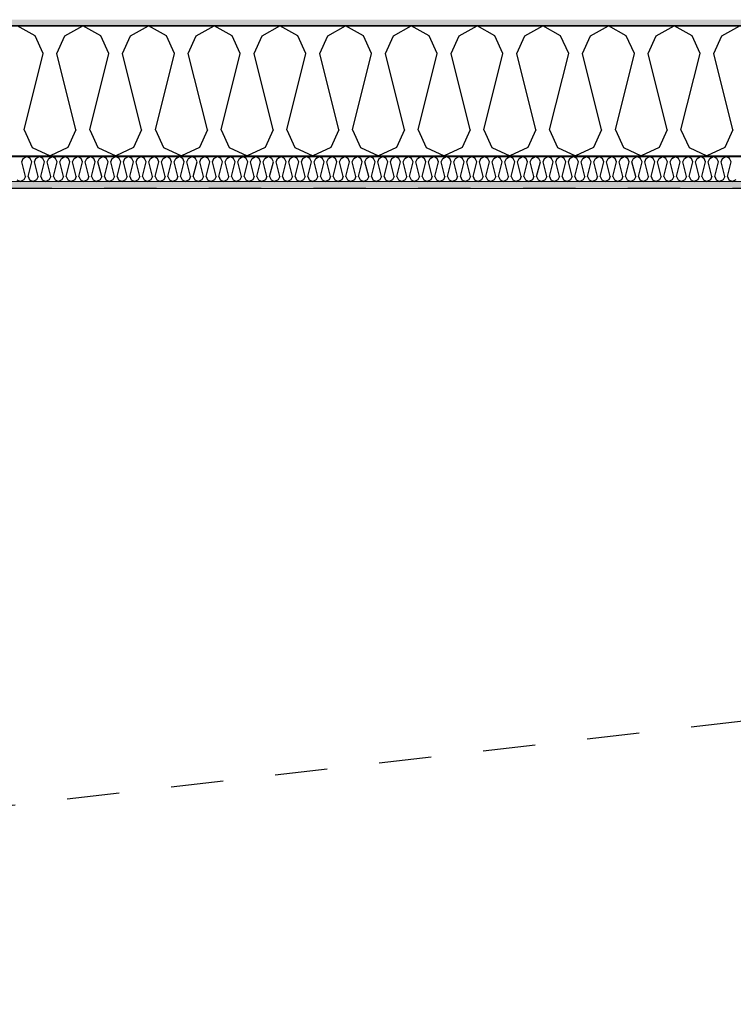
# Model space of a CAD drawing. Header units: millimetres. Extents: x -150 to 340869, y -1115 to 365939.
# Tile 161 of 193: x 314830 to 316192, y 352490 to 354370. Entities that reach past the tile are written whole.
import ezdxf
from ezdxf.enums import TextEntityAlignment as Align

# ---------------------------------------------------------------- set-up
doc = ezdxf.new("R2010")
doc.units = ezdxf.units.MM
doc.header["$LTSCALE"] = 0.5
doc.header["$MEASUREMENT"] = 0
for name, pattern in [('Akselinje', [1500, 1000, -200, 100, -200]), ('PLINE', [0]), ('Stipling', [400, 200, -200])]:
    doc.linetypes.add(name, pattern=pattern)
for name, color, linetype in [('0(Nye konstruksjoner)', 7, 'Continuous'), ('232- Ikke-bærende yttervegger (Skravur)(Nye konstruksjoner)', 7, 'Continuous'), ('232- Ikke-bærende yttervegger(Nye konstruksjoner)', 7, 'Continuous'), ('255- Gulvoverflate(Nye konstruksjoner)', 7, 'Continuous'), ('82-- Modullinjer(Nye konstruksjoner)', 7, 'Continuous'), ('842-M___1_50 Målsetting bygning(Nye konstruksjoner)', 7, 'Continuous'), ('862- M___Nettoareal(Nye konstruksjoner)', 7, 'Continuous'), ('862- M___Nettoareal(Polylinje)(Nye konstruksjoner)', 7, 'Continuous'), ('862- M___Nettoareal(Tekst)(Nye konstruksjoner)', 7, 'Continuous')]:
    doc.layers.add(name, color=color, linetype=linetype)
doc.layers.add('236- Innvendig kledning og overflate(Nye konstruksjoner)', color=7, linetype='Continuous', lineweight=0)
doc.styles.add('GENERATED_STYLE_1', font='txt')
doc.styles.add('GENERATED_STYLE_2', font='arial.ttf')
doc.styles.add('GENERATED_STYLE_4', font='arial.ttf')
doc.dimstyles.new('GENERATED_STYLE__3', dxfattribs={"dimtxt": 100, "dimasz": 95, "dimexe": 0.18, "dimexo": 0.0625, "dimgap": 0, "dimtad": 1, "dimdec": 0, "dimzin": 0, "dimdsep": 46, "dimtxsty": 'GENERATED_STYLE_2', "dimblk": 'ARROWHEAD_6', "dimblk1": 'ARROWHEAD_6', "dimblk2": 'ARROWHEAD_6', "dimcen": 0.09, "dimse1": 1, "dimse2": 1, "dimclrd": 256, "dimclre": 256, "dimclrt": 256, "dimadec": 1, "dimazin": 0, "dimtfac": 1, "dimtdec": 4, "dimtmove": 0, "dimatfit": 3, "dimfxl": 1, "dimtolj": 1, "dimtzin": 0, "dimarcsym": 0})
pattern_1 = [(0, (0, 0), (0, 43.30127), [0, -25]), (0, (12.5, 21.65), (0, 43.30127), [0, -25])]

# ---------------------------------------------------------------- blocks, each defined once
blk = doc.blocks.new('Ikke målbart areal__5', base_point=(311032.2, 353119.9))
at = {"layer": '862- M___Nettoareal(Polylinje)(Nye konstruksjoner)', "linetype": 'Stipling', "flags": 128}
blk.add_lwpolyline([(316890.9, 354047.8), (308760.9, 354047.8), (308760.9, 353103.4), (308760.9, 352171.8), (314484.9, 352171.8), (314484.9, 351613.4), (316890.9, 351613.4)], close=True, dxfattribs=at)
at = {"layer": '862- M___Nettoareal(Tekst)(Nye konstruksjoner)', "style": 'GENERATED_STYLE_1'}
for tag, p in [('DUMMY_861', (311580.1, 353308.2)), ('ROOM_NAME', (310484.3, 353265.5)), ('DUMMY_862', (310484.3, 353119.9))]:
    blk.add_attdef(tag, text='', height=100, dxfattribs=at).set_placement(p, align=Align.TOP_LEFT)
blk = doc.blocks.new('*X35')
at = {"layer": '232- Ikke-bærende yttervegger (Skravur)(Nye konstruksjoner)', "linetype": 'PLINE'}
for p, q in [((314833.5, 354098.6), (314836.5, 354105.1)), ((314836.5, 354105.1), (314843.1, 354108.8)), ((314849.8, 354105.1), (314843.1, 354108.8)), ((314852.7, 354098.6), (314849.8, 354105.1)), ((314857.8, 354098.6), (314860.8, 354105.1)), ((314860.8, 354105.1), (314867.4, 354108.8)), ((314874, 354105.1), (314867.4, 354108.8)), ((314877, 354098.6), (314874, 354105.1)), ((314882.1, 354098.6), (314885.1, 354105.1)), ((314885.1, 354105.1), (314891.7, 354108.8)), ((314898.3, 354105.1), (314891.7, 354108.8)), ((314901.3, 354098.6), (314898.3, 354105.1)), ((314906.4, 354098.6), (314909.3, 354105.1)), ((314909.3, 354105.1), (314916, 354108.8)), ((314922.6, 354105.1), (314916, 354108.8)), ((314925.6, 354098.6), (314922.6, 354105.1)), ((314930.7, 354098.6), (314933.6, 354105.1)), ((314933.6, 354105.1), (314940.2, 354108.8)), ((314946.9, 354105.1), (314940.2, 354108.8)), ((314949.8, 354098.6), (314946.9, 354105.1)), ((314954.9, 354098.6), (314957.9, 354105.1)), ((314957.9, 354105.1), (314964.5, 354108.8)), ((314971.2, 354105.1), (314964.5, 354108.8)), ((314974.1, 354098.6), (314971.2, 354105.1)), ((314979.2, 354098.6), (314982.2, 354105.1)), ((314982.2, 354105.1), (314988.8, 354108.8)), ((314995.4, 354105.1), (314988.8, 354108.8)), ((314998.4, 354098.6), (314995.4, 354105.1)), ((315003.5, 354098.6), (315006.5, 354105.1)), ((315006.5, 354105.1), (315013.1, 354108.8)), ((315019.7, 354105.1), (315013.1, 354108.8)), ((315022.7, 354098.6), (315019.7, 354105.1)), ((315027.8, 354098.6), (315030.7, 354105.1)), ((315030.7, 354105.1), (315037.4, 354108.8)), ((315044, 354105.1), (315037.4, 354108.8)), ((315047, 354098.6), (315044, 354105.1)), ((315052.1, 354098.6), (315055, 354105.1)), ((315055, 354105.1), (315061.7, 354108.8)), ((315068.3, 354105.1), (315061.7, 354108.8)), ((315071.2, 354098.6), (315068.3, 354105.1)), ((315076.3, 354098.6), (315079.3, 354105.1)), ((315079.3, 354105.1), (315085.9, 354108.8)), ((315092.6, 354105.1), (315085.9, 354108.8)), ((315095.5, 354098.6), (315092.6, 354105.1)), ((315100.6, 354098.6), (315103.6, 354105.1)), ((315103.6, 354105.1), (315110.2, 354108.8)), ((315116.8, 354105.1), (315110.2, 354108.8)), ((315119.8, 354098.6), (315116.8, 354105.1)), ((315124.9, 354098.6), (315127.9, 354105.1)), ((315127.9, 354105.1), (315134.5, 354108.8)), ((315141.1, 354105.1), (315134.5, 354108.8)), ((315144.1, 354098.6), (315141.1, 354105.1)), ((315149.2, 354098.6), (315152.1, 354105.1)), ((315152.1, 354105.1), (315158.8, 354108.8)), ((315165.4, 354105.1), (315158.8, 354108.8)), ((315168.4, 354098.6), (315165.4, 354105.1)), ((315173.5, 354098.6), (315176.4, 354105.1)), ((315176.4, 354105.1), (315183.1, 354108.8)), ((315189.7, 354105.1), (315183.1, 354108.8)), ((315192.6, 354098.6), (315189.7, 354105.1)), ((315197.7, 354098.6), (315200.7, 354105.1)), ((315200.7, 354105.1), (315207.3, 354108.8)), ((315214, 354105.1), (315207.3, 354108.8)), ((315216.9, 354098.6), (315214, 354105.1)), ((315222, 354098.6), (315225, 354105.1)), ((315225, 354105.1), (315231.6, 354108.8)), ((315238.3, 354105.1), (315231.6, 354108.8)), ((315241.2, 354098.6), (315238.3, 354105.1)), ((315246.3, 354098.6), (315249.3, 354105.1)), ((315249.3, 354105.1), (315255.9, 354108.8)), ((315262.5, 354105.1), (315255.9, 354108.8)), ((315265.5, 354098.6), (315262.5, 354105.1)), ((315270.6, 354098.6), (315273.6, 354105.1)), ((315273.6, 354105.1), (315280.2, 354108.8)), ((315286.8, 354105.1), (315280.2, 354108.8)), ((315289.8, 354098.6), (315286.8, 354105.1)), ((315294.9, 354098.6), (315297.8, 354105.1)), ((315297.8, 354105.1), (315304.5, 354108.8)), ((315311.1, 354105.1), (315304.5, 354108.8)), ((315314.1, 354098.6), (315311.1, 354105.1)), ((315319.2, 354098.6), (315322.1, 354105.1)), ((315322.1, 354105.1), (315328.7, 354108.8)), ((315335.4, 354105.1), (315328.7, 354108.8)), ((315338.3, 354098.6), (315335.4, 354105.1)), ((315343.4, 354098.6), (315346.4, 354105.1)), ((315346.4, 354105.1), (315353, 354108.8)), ((315359.7, 354105.1), (315353, 354108.8)), ((315362.6, 354098.6), (315359.7, 354105.1)), ((315367.7, 354098.6), (315370.7, 354105.1)), ((315370.7, 354105.1), (315377.3, 354108.8)), ((315383.9, 354105.1), (315377.3, 354108.8)), ((315386.9, 354098.6), (315383.9, 354105.1)), ((315392, 354098.6), (315395, 354105.1)), ((315395, 354105.1), (315401.6, 354108.8)), ((315408.2, 354105.1), (315401.6, 354108.8)), ((315411.2, 354098.6), (315408.2, 354105.1)), ((315416.3, 354098.6), (315419.2, 354105.1)), ((315419.2, 354105.1), (315425.9, 354108.8)), ((315432.5, 354105.1), (315425.9, 354108.8)), ((315435.5, 354098.6), (315432.5, 354105.1)), ((315440.6, 354098.6), (315443.5, 354105.1)), ((315443.5, 354105.1), (315450.2, 354108.8)), ((315456.8, 354105.1), (315450.2, 354108.8)), ((315459.7, 354098.6), (315456.8, 354105.1)), ((315464.8, 354098.6), (315467.8, 354105.1)), ((315467.8, 354105.1), (315474.4, 354108.8)), ((315481.1, 354105.1), (315474.4, 354108.8)), ((315484, 354098.6), (315481.1, 354105.1)), ((315489.1, 354098.6), (315492.1, 354105.1)), ((315492.1, 354105.1), (315498.7, 354108.8)), ((315505.3, 354105.1), (315498.7, 354108.8)), ((315508.3, 354098.6), (315505.3, 354105.1)), ((315513.4, 354098.6), (315516.4, 354105.1)), ((315516.4, 354105.1), (315523, 354108.8)), ((315529.6, 354105.1), (315523, 354108.8)), ((315532.6, 354098.6), (315529.6, 354105.1)), ((315537.7, 354098.6), (315540.6, 354105.1)), ((315540.6, 354105.1), (315547.3, 354108.8)), ((315553.9, 354105.1), (315547.3, 354108.8)), ((315556.9, 354098.6), (315553.9, 354105.1)), ((315562, 354098.6), (315564.9, 354105.1)), ((315564.9, 354105.1), (315571.6, 354108.8)), ((315578.2, 354105.1), (315571.6, 354108.8)), ((315581.1, 354098.6), (315578.2, 354105.1)), ((315586.2, 354098.6), (315589.2, 354105.1)), ((315589.2, 354105.1), (315595.8, 354108.8)), ((315602.5, 354105.1), (315595.8, 354108.8)), ((315605.4, 354098.6), (315602.5, 354105.1)), ((315610.5, 354098.6), (315613.5, 354105.1)), ((315613.5, 354105.1), (315620.1, 354108.8)), ((315626.8, 354105.1), (315620.1, 354108.8)), ((315629.7, 354098.6), (315626.8, 354105.1)), ((315634.8, 354098.6), (315637.8, 354105.1)), ((315637.8, 354105.1), (315644.4, 354108.8)), ((315651, 354105.1), (315644.4, 354108.8)), ((315654, 354098.6), (315651, 354105.1)), ((315659.1, 354098.6), (315662.1, 354105.1)), ((315662.1, 354105.1), (315668.7, 354108.8)), ((315675.3, 354105.1), (315668.7, 354108.8)), ((315678.3, 354098.6), (315675.3, 354105.1)), ((315683.4, 354098.6), (315686.3, 354105.1)), ((315686.3, 354105.1), (315693, 354108.8)), ((315699.6, 354105.1), (315693, 354108.8)), ((315702.6, 354098.6), (315699.6, 354105.1)), ((315707.7, 354098.6), (315710.6, 354105.1)), ((315710.6, 354105.1), (315717.2, 354108.8)), ((315723.9, 354105.1), (315717.2, 354108.8)), ((315726.8, 354098.6), (315723.9, 354105.1)), ((315731.9, 354098.6), (315734.9, 354105.1)), ((315734.9, 354105.1), (315741.5, 354108.8)), ((315748.2, 354105.1), (315741.5, 354108.8)), ((315751.1, 354098.6), (315748.2, 354105.1)), ((315756.2, 354098.6), (315759.2, 354105.1)), ((315759.2, 354105.1), (315765.8, 354108.8)), ((315772.4, 354105.1), (315765.8, 354108.8)), ((315775.4, 354098.6), (315772.4, 354105.1)), ((315780.5, 354098.6), (315783.5, 354105.1)), ((315783.5, 354105.1), (315790.1, 354108.8)), ((315796.7, 354105.1), (315790.1, 354108.8)), ((315799.7, 354098.6), (315796.7, 354105.1)), ((315804.8, 354098.6), (315807.7, 354105.1)), ((315807.7, 354105.1), (315814.4, 354108.8)), ((315821, 354105.1), (315814.4, 354108.8)), ((315824, 354098.6), (315821, 354105.1)), ((315829.1, 354098.6), (315832, 354105.1)), ((315832, 354105.1), (315838.7, 354108.8)), ((315845.3, 354105.1), (315838.7, 354108.8)), ((315848.2, 354098.6), (315845.3, 354105.1)), ((315853.3, 354098.6), (315856.3, 354105.1)), ((315856.3, 354105.1), (315862.9, 354108.8)), ((315869.6, 354105.1), (315862.9, 354108.8)), ((315872.5, 354098.6), (315869.6, 354105.1)), ((315877.6, 354098.6), (315880.6, 354105.1)), ((315880.6, 354105.1), (315887.2, 354108.8)), ((315893.8, 354105.1), (315887.2, 354108.8)), ((315896.8, 354098.6), (315893.8, 354105.1)), ((315901.9, 354098.6), (315904.9, 354105.1)), ((315904.9, 354105.1), (315911.5, 354108.8)), ((315918.1, 354105.1), (315911.5, 354108.8)), ((315921.1, 354098.6), (315918.1, 354105.1)), ((315926.2, 354098.6), (315929.1, 354105.1)), ((315929.1, 354105.1), (315935.8, 354108.8)), ((315942.4, 354105.1), (315935.8, 354108.8)), ((315945.4, 354098.6), (315942.4, 354105.1)), ((315950.5, 354098.6), (315953.4, 354105.1)), ((315953.4, 354105.1), (315960.1, 354108.8)), ((315966.7, 354105.1), (315960.1, 354108.8)), ((315969.6, 354098.6), (315966.7, 354105.1)), ((315974.7, 354098.6), (315977.7, 354105.1)), ((315977.7, 354105.1), (315984.3, 354108.8)), ((315991, 354105.1), (315984.3, 354108.8)), ((315993.9, 354098.6), (315991, 354105.1)), ((315999, 354098.6), (316002, 354105.1)), ((316002, 354105.1), (316008.6, 354108.8)), ((316015.3, 354105.1), (316008.6, 354108.8)), ((316018.2, 354098.6), (316015.3, 354105.1)), ((316023.3, 354098.6), (316026.3, 354105.1)), ((316026.3, 354105.1), (316032.9, 354108.8)), ((316039.5, 354105.1), (316032.9, 354108.8)), ((316042.5, 354098.6), (316039.5, 354105.1)), ((316047.6, 354098.6), (316050.6, 354105.1)), ((316050.6, 354105.1), (316057.2, 354108.8)), ((316063.8, 354105.1), (316057.2, 354108.8)), ((316066.8, 354098.6), (316063.8, 354105.1)), ((316071.9, 354098.6), (316074.8, 354105.1)), ((316074.8, 354105.1), (316081.5, 354108.8)), ((316088.1, 354105.1), (316081.5, 354108.8)), ((316091.1, 354098.6), (316088.1, 354105.1)), ((316096.2, 354098.6), (316099.1, 354105.1)), ((316099.1, 354105.1), (316105.7, 354108.8)), ((316112.4, 354105.1), (316105.7, 354108.8)), ((316115.3, 354098.6), (316112.4, 354105.1)), ((316120.4, 354098.6), (316123.4, 354105.1)), ((316123.4, 354105.1), (316130, 354108.8)), ((316136.7, 354105.1), (316130, 354108.8)), ((316139.6, 354098.6), (316136.7, 354105.1)), ((316144.7, 354098.6), (316147.7, 354105.1)), ((316147.7, 354105.1), (316154.3, 354108.8)), ((316160.9, 354105.1), (316154.3, 354108.8)), ((316163.9, 354098.6), (316160.9, 354105.1)), ((316169, 354098.6), (316172, 354105.1)), ((316172, 354105.1), (316178.6, 354108.8)), ((316185.2, 354105.1), (316178.6, 354108.8)), ((316188.2, 354098.6), (316185.2, 354105.1)), ((314840.6, 354070.5), (314833.5, 354098.6)), ((314845.7, 354070.5), (314852.7, 354098.6)), ((314864.8, 354070.5), (314857.8, 354098.6)), ((314870, 354070.5), (314877, 354098.6)), ((314889.1, 354070.5), (314882.1, 354098.6)), ((314894.2, 354070.5), (314901.3, 354098.6)), ((314913.4, 354070.5), (314906.4, 354098.6)), ((314918.5, 354070.5), (314925.6, 354098.6)), ((314937.7, 354070.5), (314930.7, 354098.6)), ((314942.8, 354070.5), (314949.8, 354098.6)), ((314962, 354070.5), (314954.9, 354098.6)), ((314967.1, 354070.5), (314974.1, 354098.6)), ((314986.3, 354070.5), (314979.2, 354098.6)), ((314991.4, 354070.5), (314998.4, 354098.6)), ((315010.5, 354070.5), (315003.5, 354098.6)), ((315015.6, 354070.5), (315022.7, 354098.6)), ((315034.8, 354070.5), (315027.8, 354098.6)), ((315039.9, 354070.5), (315047, 354098.6)), ((315059.1, 354070.5), (315052.1, 354098.6)), ((315064.2, 354070.5), (315071.2, 354098.6)), ((315083.4, 354070.5), (315076.3, 354098.6)), ((315088.5, 354070.5), (315095.5, 354098.6)), ((315107.7, 354070.5), (315100.6, 354098.6)), ((315112.8, 354070.5), (315119.8, 354098.6)), ((315131.9, 354070.5), (315124.9, 354098.6)), ((315137, 354070.5), (315144.1, 354098.6)), ((315156.2, 354070.5), (315149.2, 354098.6)), ((315161.3, 354070.5), (315168.4, 354098.6)), ((315180.5, 354070.5), (315173.5, 354098.6)), ((315185.6, 354070.5), (315192.6, 354098.6)), ((315204.8, 354070.5), (315197.7, 354098.6)), ((315209.9, 354070.5), (315216.9, 354098.6)), ((315229.1, 354070.5), (315222, 354098.6)), ((315234.2, 354070.5), (315241.2, 354098.6)), ((315253.4, 354070.5), (315246.3, 354098.6)), ((315258.5, 354070.5), (315265.5, 354098.6)), ((315277.6, 354070.5), (315270.6, 354098.6)), ((315282.7, 354070.5), (315289.8, 354098.6)), ((315301.9, 354070.5), (315294.9, 354098.6)), ((315307, 354070.5), (315314.1, 354098.6)), ((315326.2, 354070.5), (315319.2, 354098.6)), ((315331.3, 354070.5), (315338.3, 354098.6)), ((315350.5, 354070.5), (315343.4, 354098.6)), ((315355.6, 354070.5), (315362.6, 354098.6)), ((315374.8, 354070.5), (315367.7, 354098.6)), ((315379.9, 354070.5), (315386.9, 354098.6)), ((315399, 354070.5), (315392, 354098.6)), ((315404.1, 354070.5), (315411.2, 354098.6)), ((315423.3, 354070.5), (315416.3, 354098.6)), ((315428.4, 354070.5), (315435.5, 354098.6)), ((315447.6, 354070.5), (315440.6, 354098.6)), ((315452.7, 354070.5), (315459.7, 354098.6)), ((315471.9, 354070.5), (315464.8, 354098.6)), ((315477, 354070.5), (315484, 354098.6)), ((315496.2, 354070.5), (315489.1, 354098.6)), ((315501.3, 354070.5), (315508.3, 354098.6)), ((315520.4, 354070.5), (315513.4, 354098.6)), ((315525.5, 354070.5), (315532.6, 354098.6)), ((315544.7, 354070.5), (315537.7, 354098.6)), ((315549.8, 354070.5), (315556.9, 354098.6)), ((315569, 354070.5), (315562, 354098.6)), ((315574.1, 354070.5), (315581.1, 354098.6)), ((315593.3, 354070.5), (315586.2, 354098.6)), ((315598.4, 354070.5), (315605.4, 354098.6)), ((315617.6, 354070.5), (315610.5, 354098.6)), ((315622.7, 354070.5), (315629.7, 354098.6)), ((315641.9, 354070.5), (315634.8, 354098.6)), ((315647, 354070.5), (315654, 354098.6)), ((315666.1, 354070.5), (315659.1, 354098.6)), ((315671.2, 354070.5), (315678.3, 354098.6)), ((315690.4, 354070.5), (315683.4, 354098.6)), ((315695.5, 354070.5), (315702.6, 354098.6)), ((315714.7, 354070.5), (315707.7, 354098.6)), ((315719.8, 354070.5), (315726.8, 354098.6)), ((315739, 354070.5), (315731.9, 354098.6)), ((315744.1, 354070.5), (315751.1, 354098.6)), ((315763.3, 354070.5), (315756.2, 354098.6)), ((315768.4, 354070.5), (315775.4, 354098.6)), ((315787.5, 354070.5), (315780.5, 354098.6)), ((315792.6, 354070.5), (315799.7, 354098.6)), ((315811.8, 354070.5), (315804.8, 354098.6)), ((315816.9, 354070.5), (315824, 354098.6)), ((315836.1, 354070.5), (315829.1, 354098.6)), ((315841.2, 354070.5), (315848.2, 354098.6)), ((315860.4, 354070.5), (315853.3, 354098.6)), ((315865.5, 354070.5), (315872.5, 354098.6)), ((315884.7, 354070.5), (315877.6, 354098.6)), ((315889.8, 354070.5), (315896.8, 354098.6)), ((315908.9, 354070.5), (315901.9, 354098.6)), ((315914, 354070.5), (315921.1, 354098.6)), ((315933.2, 354070.5), (315926.2, 354098.6)), ((315938.3, 354070.5), (315945.4, 354098.6)), ((315957.5, 354070.5), (315950.5, 354098.6)), ((315962.6, 354070.5), (315969.6, 354098.6)), ((315981.8, 354070.5), (315974.7, 354098.6)), ((315986.9, 354070.5), (315993.9, 354098.6)), ((316006.1, 354070.5), (315999, 354098.6)), ((316011.2, 354070.5), (316018.2, 354098.6)), ((316030.4, 354070.5), (316023.3, 354098.6)), ((316035.5, 354070.5), (316042.5, 354098.6)), ((316054.6, 354070.5), (316047.6, 354098.6)), ((316059.7, 354070.5), (316066.8, 354098.6)), ((316078.9, 354070.5), (316071.9, 354098.6)), ((316084, 354070.5), (316091.1, 354098.6)), ((316103.2, 354070.5), (316096.2, 354098.6)), ((316108.3, 354070.5), (316115.3, 354098.6)), ((316127.5, 354070.5), (316120.4, 354098.6)), ((316132.6, 354070.5), (316139.6, 354098.6)), ((316151.8, 354070.5), (316144.7, 354098.6)), ((316156.9, 354070.5), (316163.9, 354098.6)), ((316176, 354070.5), (316169, 354098.6)), ((316181.1, 354070.5), (316188.2, 354098.6)), ((314840.6, 354070.5), (314837.6, 354064)), ((314845.7, 354070.5), (314848.6, 354064)), ((314864.8, 354070.5), (314861.9, 354064)), ((314870, 354070.5), (314872.9, 354064)), ((314889.1, 354070.5), (314886.2, 354064)), ((314894.2, 354070.5), (314897.2, 354064)), ((314913.4, 354070.5), (314910.5, 354064)), ((314918.5, 354070.5), (314921.5, 354064)), ((314937.7, 354070.5), (314934.7, 354064)), ((314942.8, 354070.5), (314945.8, 354064)), ((314962, 354070.5), (314959, 354064)), ((314967.1, 354070.5), (314970, 354064)), ((314986.3, 354070.5), (314983.3, 354064)), ((314991.4, 354070.5), (314994.3, 354064)), ((315010.5, 354070.5), (315007.6, 354064)), ((315015.6, 354070.5), (315018.6, 354064)), ((315034.8, 354070.5), (315031.9, 354064)), ((315039.9, 354070.5), (315042.9, 354064)), ((315059.1, 354070.5), (315056.1, 354064)), ((315064.2, 354070.5), (315067.2, 354064)), ((315083.4, 354070.5), (315080.4, 354064)), ((315088.5, 354070.5), (315091.4, 354064)), ((315107.7, 354070.5), (315104.7, 354064)), ((315112.8, 354070.5), (315115.7, 354064)), ((315131.9, 354070.5), (315129, 354064)), ((315137, 354070.5), (315140, 354064)), ((315156.2, 354070.5), (315153.3, 354064)), ((315161.3, 354070.5), (315164.3, 354064)), ((315180.5, 354070.5), (315177.5, 354064)), ((315185.6, 354070.5), (315188.6, 354064)), ((315204.8, 354070.5), (315201.8, 354064)), ((315209.9, 354070.5), (315212.8, 354064)), ((315229.1, 354070.5), (315226.1, 354064)), ((315234.2, 354070.5), (315237.1, 354064)), ((315253.4, 354070.5), (315250.4, 354064)), ((315258.5, 354070.5), (315261.4, 354064)), ((315277.6, 354070.5), (315274.7, 354064)), ((315282.7, 354070.5), (315285.7, 354064)), ((315301.9, 354070.5), (315299, 354064)), ((315307, 354070.5), (315310, 354064)), ((315326.2, 354070.5), (315323.2, 354064)), ((315331.3, 354070.5), (315334.3, 354064)), ((315350.5, 354070.5), (315347.5, 354064)), ((315355.6, 354070.5), (315358.5, 354064)), ((315374.8, 354070.5), (315371.8, 354064)), ((315379.9, 354070.5), (315382.8, 354064)), ((315399, 354070.5), (315396.1, 354064)), ((315404.1, 354070.5), (315407.1, 354064)), ((315423.3, 354070.5), (315420.4, 354064)), ((315428.4, 354070.5), (315431.4, 354064)), ((315447.6, 354070.5), (315444.6, 354064)), ((315452.7, 354070.5), (315455.7, 354064)), ((315471.9, 354070.5), (315468.9, 354064)), ((315477, 354070.5), (315479.9, 354064)), ((315496.2, 354070.5), (315493.2, 354064)), ((315501.3, 354070.5), (315504.2, 354064)), ((315520.4, 354070.5), (315517.5, 354064)), ((315525.5, 354070.5), (315528.5, 354064)), ((315544.7, 354070.5), (315541.8, 354064)), ((315549.8, 354070.5), (315552.8, 354064)), ((315569, 354070.5), (315566, 354064)), ((315574.1, 354070.5), (315577.1, 354064)), ((315593.3, 354070.5), (315590.3, 354064)), ((315598.4, 354070.5), (315601.3, 354064)), ((315617.6, 354070.5), (315614.6, 354064)), ((315622.7, 354070.5), (315625.6, 354064)), ((315641.9, 354070.5), (315638.9, 354064)), ((315647, 354070.5), (315649.9, 354064)), ((315666.1, 354070.5), (315663.2, 354064)), ((315671.2, 354070.5), (315674.2, 354064)), ((315690.4, 354070.5), (315687.5, 354064)), ((315695.5, 354070.5), (315698.5, 354064)), ((315714.7, 354070.5), (315711.7, 354064)), ((315719.8, 354070.5), (315722.8, 354064)), ((315739, 354070.5), (315736, 354064)), ((315744.1, 354070.5), (315747, 354064)), ((315763.3, 354070.5), (315760.3, 354064)), ((315768.4, 354070.5), (315771.3, 354064)), ((315787.5, 354070.5), (315784.6, 354064)), ((315792.6, 354070.5), (315795.6, 354064)), ((315811.8, 354070.5), (315808.9, 354064)), ((315816.9, 354070.5), (315819.9, 354064)), ((315836.1, 354070.5), (315833.1, 354064)), ((315841.2, 354070.5), (315844.2, 354064)), ((315860.4, 354070.5), (315857.4, 354064)), ((315865.5, 354070.5), (315868.4, 354064)), ((315884.7, 354070.5), (315881.7, 354064)), ((315889.8, 354070.5), (315892.7, 354064)), ((315908.9, 354070.5), (315906, 354064)), ((315914, 354070.5), (315917, 354064)), ((315933.2, 354070.5), (315930.3, 354064)), ((315938.3, 354070.5), (315941.3, 354064)), ((315957.5, 354070.5), (315954.5, 354064)), ((315962.6, 354070.5), (315965.6, 354064)), ((315981.8, 354070.5), (315978.8, 354064)), ((315986.9, 354070.5), (315989.8, 354064)), ((316006.1, 354070.5), (316003.1, 354064)), ((316011.2, 354070.5), (316014.1, 354064)), ((316030.4, 354070.5), (316027.4, 354064)), ((316035.5, 354070.5), (316038.4, 354064)), ((316054.6, 354070.5), (316051.7, 354064)), ((316059.7, 354070.5), (316062.7, 354064)), ((316078.9, 354070.5), (316076, 354064)), ((316084, 354070.5), (316087, 354064)), ((316103.2, 354070.5), (316100.2, 354064)), ((316108.3, 354070.5), (316111.3, 354064)), ((316127.5, 354070.5), (316124.5, 354064)), ((316132.6, 354070.5), (316135.5, 354064)), ((316151.8, 354070.5), (316148.8, 354064)), ((316156.9, 354070.5), (316159.8, 354064)), ((316176, 354070.5), (316173.1, 354064)), ((316181.1, 354070.5), (316184.1, 354064)), ((314824.3, 354064), (314831, 354060.8)), ((314837.6, 354064), (314831, 354060.8)), ((314848.6, 354064), (314855.3, 354060.8)), ((314861.9, 354064), (314855.3, 354060.8)), ((314872.9, 354064), (314879.5, 354060.8)), ((314886.2, 354064), (314879.5, 354060.8)), ((314897.2, 354064), (314903.8, 354060.8)), ((314910.5, 354064), (314903.8, 354060.8)), ((314921.5, 354064), (314928.1, 354060.8)), ((314934.7, 354064), (314928.1, 354060.8)), ((314945.8, 354064), (314952.4, 354060.8)), ((314959, 354064), (314952.4, 354060.8)), ((314970, 354064), (314976.7, 354060.8)), ((314983.3, 354064), (314976.7, 354060.8)), ((314994.3, 354064), (315000.9, 354060.8)), ((315007.6, 354064), (315000.9, 354060.8)), ((315018.6, 354064), (315025.2, 354060.8)), ((315031.9, 354064), (315025.2, 354060.8)), ((315042.9, 354064), (315049.5, 354060.8)), ((315056.1, 354064), (315049.5, 354060.8)), ((315067.2, 354064), (315073.8, 354060.8)), ((315080.4, 354064), (315073.8, 354060.8)), ((315091.4, 354064), (315098.1, 354060.8)), ((315104.7, 354064), (315098.1, 354060.8)), ((315115.7, 354064), (315122.4, 354060.8)), ((315129, 354064), (315122.4, 354060.8)), ((315140, 354064), (315146.6, 354060.8)), ((315153.3, 354064), (315146.6, 354060.8)), ((315164.3, 354064), (315170.9, 354060.8)), ((315177.5, 354064), (315170.9, 354060.8)), ((315188.6, 354064), (315195.2, 354060.8)), ((315201.8, 354064), (315195.2, 354060.8)), ((315212.8, 354064), (315219.5, 354060.8)), ((315226.1, 354064), (315219.5, 354060.8)), ((315237.1, 354064), (315243.8, 354060.8)), ((315250.4, 354064), (315243.8, 354060.8)), ((315261.4, 354064), (315268, 354060.8)), ((315274.7, 354064), (315268, 354060.8)), ((315285.7, 354064), (315292.3, 354060.8)), ((315299, 354064), (315292.3, 354060.8)), ((315310, 354064), (315316.6, 354060.8)), ((315323.2, 354064), (315316.6, 354060.8)), ((315334.3, 354064), (315340.9, 354060.8)), ((315347.5, 354064), (315340.9, 354060.8)), ((315358.5, 354064), (315365.2, 354060.8)), ((315371.8, 354064), (315365.2, 354060.8)), ((315382.8, 354064), (315389.4, 354060.8)), ((315396.1, 354064), (315389.4, 354060.8)), ((315407.1, 354064), (315413.7, 354060.8)), ((315420.4, 354064), (315413.7, 354060.8)), ((315431.4, 354064), (315438, 354060.8)), ((315444.6, 354064), (315438, 354060.8)), ((315455.7, 354064), (315462.3, 354060.8)), ((315468.9, 354064), (315462.3, 354060.8)), ((315479.9, 354064), (315486.6, 354060.8)), ((315493.2, 354064), (315486.6, 354060.8)), ((315504.2, 354064), (315510.9, 354060.8)), ((315517.5, 354064), (315510.9, 354060.8)), ((315528.5, 354064), (315535.1, 354060.8)), ((315541.8, 354064), (315535.1, 354060.8)), ((315552.8, 354064), (315559.4, 354060.8)), ((315566, 354064), (315559.4, 354060.8)), ((315577.1, 354064), (315583.7, 354060.8)), ((315590.3, 354064), (315583.7, 354060.8)), ((315601.3, 354064), (315608, 354060.8)), ((315614.6, 354064), (315608, 354060.8)), ((315625.6, 354064), (315632.3, 354060.8)), ((315638.9, 354064), (315632.3, 354060.8)), ((315649.9, 354064), (315656.5, 354060.8)), ((315663.2, 354064), (315656.5, 354060.8)), ((315674.2, 354064), (315680.8, 354060.8)), ((315687.5, 354064), (315680.8, 354060.8)), ((315698.5, 354064), (315705.1, 354060.8)), ((315711.7, 354064), (315705.1, 354060.8)), ((315722.8, 354064), (315729.4, 354060.8)), ((315736, 354064), (315729.4, 354060.8)), ((315747, 354064), (315753.7, 354060.8)), ((315760.3, 354064), (315753.7, 354060.8)), ((315771.3, 354064), (315777.9, 354060.8)), ((315784.6, 354064), (315777.9, 354060.8)), ((315795.6, 354064), (315802.2, 354060.8)), ((315808.9, 354064), (315802.2, 354060.8)), ((315819.9, 354064), (315826.5, 354060.8)), ((315833.1, 354064), (315826.5, 354060.8)), ((315844.2, 354064), (315850.8, 354060.8)), ((315857.4, 354064), (315850.8, 354060.8)), ((315868.4, 354064), (315875.1, 354060.8)), ((315881.7, 354064), (315875.1, 354060.8)), ((315892.7, 354064), (315899.4, 354060.8)), ((315906, 354064), (315899.4, 354060.8)), ((315917, 354064), (315923.6, 354060.8)), ((315930.3, 354064), (315923.6, 354060.8)), ((315941.3, 354064), (315947.9, 354060.8)), ((315954.5, 354064), (315947.9, 354060.8)), ((315965.6, 354064), (315972.2, 354060.8)), ((315978.8, 354064), (315972.2, 354060.8)), ((315989.8, 354064), (315996.5, 354060.8)), ((316003.1, 354064), (315996.5, 354060.8)), ((316014.1, 354064), (316020.8, 354060.8)), ((316027.4, 354064), (316020.8, 354060.8)), ((316038.4, 354064), (316045, 354060.8)), ((316051.7, 354064), (316045, 354060.8)), ((316062.7, 354064), (316069.3, 354060.8)), ((316076, 354064), (316069.3, 354060.8)), ((316087, 354064), (316093.6, 354060.8)), ((316100.2, 354064), (316093.6, 354060.8)), ((316111.3, 354064), (316117.9, 354060.8)), ((316124.5, 354064), (316117.9, 354060.8)), ((316135.5, 354064), (316142.2, 354060.8)), ((316148.8, 354064), (316142.2, 354060.8)), ((316159.8, 354064), (316166.4, 354060.8)), ((316173.1, 354064), (316166.4, 354060.8)), ((316184.1, 354064), (316190.7, 354060.8)), ((316197.4, 354064), (316190.7, 354060.8))]:
    blk.add_line(p, q, dxfattribs=at)
blk = doc.blocks.new('*X38')
at = {"layer": '232- Ikke-bærende yttervegger (Skravur)(Nye konstruksjoner)', "linetype": 'PLINE'}
for p, q in [((314859.2, 354338.7), (314824.9, 354357.8)), ((314916.1, 354338.7), (314950.4, 354357.8)), ((314984.6, 354338.7), (314950.4, 354357.8)), ((315041.6, 354338.7), (315075.8, 354357.8)), ((315110.1, 354338.7), (315075.8, 354357.8)), ((315167, 354338.7), (315201.3, 354357.8)), ((315235.5, 354338.7), (315201.3, 354357.8)), ((315292.5, 354338.7), (315326.7, 354357.8)), ((315361, 354338.7), (315326.7, 354357.8)), ((315417.9, 354338.7), (315452.2, 354357.8)), ((315486.4, 354338.7), (315452.2, 354357.8)), ((315543.4, 354338.7), (315577.6, 354357.8)), ((315611.9, 354338.7), (315577.6, 354357.8)), ((315668.8, 354338.7), (315703.1, 354357.8)), ((315737.3, 354338.7), (315703.1, 354357.8)), ((315794.3, 354338.7), (315828.5, 354357.8)), ((315862.8, 354338.7), (315828.5, 354357.8)), ((315919.7, 354338.7), (315954, 354357.8)), ((315988.2, 354338.7), (315954, 354357.8)), ((316045.2, 354338.7), (316079.4, 354357.8)), ((316113.7, 354338.7), (316079.4, 354357.8)), ((316170.6, 354338.7), (316204.9, 354357.8)), ((314874.5, 354305.1), (314859.2, 354338.7)), ((314900.8, 354305.1), (314916.1, 354338.7)), ((314999.9, 354305.1), (314984.6, 354338.7)), ((315026.3, 354305.1), (315041.6, 354338.7)), ((315125.4, 354305.1), (315110.1, 354338.7)), ((315151.7, 354305.1), (315167, 354338.7)), ((315250.8, 354305.1), (315235.5, 354338.7)), ((315277.2, 354305.1), (315292.5, 354338.7)), ((315376.3, 354305.1), (315361, 354338.7)), ((315402.6, 354305.1), (315417.9, 354338.7)), ((315501.7, 354305.1), (315486.4, 354338.7)), ((315528.1, 354305.1), (315543.4, 354338.7)), ((315627.2, 354305.1), (315611.9, 354338.7)), ((315653.5, 354305.1), (315668.8, 354338.7)), ((315752.6, 354305.1), (315737.3, 354338.7)), ((315779, 354305.1), (315794.3, 354338.7)), ((315878.1, 354305.1), (315862.8, 354338.7)), ((315904.4, 354305.1), (315919.7, 354338.7)), ((316003.5, 354305.1), (315988.2, 354338.7)), ((316029.9, 354305.1), (316045.2, 354338.7)), ((316129, 354305.1), (316113.7, 354338.7)), ((316155.3, 354305.1), (316170.6, 354338.7)), ((314838.1, 354159.6), (314874.5, 354305.1)), ((314937.2, 354159.6), (314900.8, 354305.1)), ((314963.5, 354159.6), (314999.9, 354305.1)), ((315062.6, 354159.6), (315026.3, 354305.1)), ((315089, 354159.6), (315125.4, 354305.1)), ((315188.1, 354159.6), (315151.7, 354305.1)), ((315214.4, 354159.6), (315250.8, 354305.1)), ((315313.5, 354159.6), (315277.2, 354305.1)), ((315339.9, 354159.6), (315376.3, 354305.1)), ((315439, 354159.6), (315402.6, 354305.1)), ((315465.4, 354159.6), (315501.7, 354305.1)), ((315564.4, 354159.6), (315528.1, 354305.1)), ((315590.8, 354159.6), (315627.2, 354305.1)), ((315689.9, 354159.6), (315653.5, 354305.1)), ((315716.3, 354159.6), (315752.6, 354305.1)), ((315815.4, 354159.6), (315779, 354305.1)), ((315841.7, 354159.6), (315878.1, 354305.1)), ((315940.8, 354159.6), (315904.4, 354305.1)), ((315967.2, 354159.6), (316003.5, 354305.1)), ((316066.3, 354159.6), (316029.9, 354305.1)), ((316092.6, 354159.6), (316129, 354305.1)), ((316191.7, 354159.6), (316155.3, 354305.1)), ((314838.1, 354159.6), (314853.4, 354126.1)), ((314937.2, 354159.6), (314921.9, 354126.1)), ((314963.5, 354159.6), (314978.8, 354126.1)), ((315062.6, 354159.6), (315047.3, 354126.1)), ((315089, 354159.6), (315104.3, 354126.1)), ((315188.1, 354159.6), (315172.8, 354126.1)), ((315214.4, 354159.6), (315229.7, 354126.1)), ((315313.5, 354159.6), (315298.3, 354126.1)), ((315339.9, 354159.6), (315355.2, 354126.1)), ((315439, 354159.6), (315423.7, 354126.1)), ((315465.4, 354159.6), (315480.6, 354126.1)), ((315564.4, 354159.6), (315549.2, 354126.1)), ((315590.8, 354159.6), (315606.1, 354126.1)), ((315689.9, 354159.6), (315674.6, 354126.1)), ((315716.3, 354159.6), (315731.5, 354126.1)), ((315815.4, 354159.6), (315800.1, 354126.1)), ((315841.7, 354159.6), (315857, 354126.1)), ((315940.8, 354159.6), (315925.5, 354126.1)), ((315967.2, 354159.6), (315982.5, 354126.1)), ((316066.3, 354159.6), (316051, 354126.1)), ((316092.6, 354159.6), (316107.9, 354126.1)), ((316191.7, 354159.6), (316176.4, 354126.1)), ((314853.4, 354126.1), (314887.6, 354109.8)), ((314921.9, 354126.1), (314887.6, 354109.8)), ((314978.8, 354126.1), (315013.1, 354109.8)), ((315047.3, 354126.1), (315013.1, 354109.8)), ((315104.3, 354126.1), (315138.5, 354109.8)), ((315172.8, 354126.1), (315138.5, 354109.8)), ((315229.7, 354126.1), (315264, 354109.8)), ((315298.3, 354126.1), (315264, 354109.8)), ((315355.2, 354126.1), (315389.4, 354109.8)), ((315423.7, 354126.1), (315389.4, 354109.8)), ((315480.6, 354126.1), (315514.9, 354109.8)), ((315549.2, 354126.1), (315514.9, 354109.8)), ((315606.1, 354126.1), (315640.4, 354109.8)), ((315674.6, 354126.1), (315640.4, 354109.8)), ((315731.5, 354126.1), (315765.8, 354109.8)), ((315800.1, 354126.1), (315765.8, 354109.8)), ((315857, 354126.1), (315891.3, 354109.8)), ((315925.5, 354126.1), (315891.3, 354109.8)), ((315982.5, 354126.1), (316016.7, 354109.8)), ((316051, 354126.1), (316016.7, 354109.8)), ((316107.9, 354126.1), (316142.2, 354109.8)), ((316176.4, 354126.1), (316142.2, 354109.8))]:
    blk.add_line(p, q, dxfattribs=at)
blk = doc.blocks.new('Standard grid marker[29]', base_point=(306234.8, 354357.8))
at = {"layer": '82-- Modullinjer(Nye konstruksjoner)', "linetype": 'Akselinje'}
blk.add_line((306434.8, 354357.8), (320034.8, 354357.8), dxfattribs=at)
at = {"layer": '82-- Modullinjer(Nye konstruksjoner)', "style": 'GENERATED_STYLE_4'}
blk.add_attdef('AC_MarkerText_1', text='', height=100, dxfattribs=at).set_placement((306109.8, 354411), align=Align.TOP_CENTER)
blk = doc.blocks.new('*D148')
at = {"layer": '842-M___1_50 Målsetting bygning(Nye konstruksjoner)', "linetype": 'PLINE'}
for p, q in [((309207.5, 354159.8), (309307.5, 354059.8)), ((309351.3, 354109.8), (309163.8, 354109.8)), ((309257.5, 352158.8), (309257.5, 354109.8)), ((309207.5, 352208.8), (309307.5, 352108.8)), ((309351.3, 352158.8), (309163.8, 352158.8))]:
    blk.add_line(p, q, dxfattribs=at)
at = {"layer": '842-M___1_50 Målsetting bygning(Nye konstruksjoner)', "insert": (309237.5, 352962.7), "char_height": 100, "attachment_point": 7, "rotation": 90, "style": 'GENERATED_STYLE_2'}
blk.add_mtext('\\A1;{\\pql;\\fArial|b0|i0|c0|p0;\\W1.000000;1\xa0951}', dxfattribs=at)
blk = doc.blocks.new('ARROWHEAD_6')
at = {"linetype": 'Continuous'}
for p, q in [((-0.5, -0.5), (0.5, 0.5)), ((0, 0), (-1, 0))]:
    blk.add_line(p, q, dxfattribs=at)
blk = doc.blocks.new('*D149')
at = {"layer": '842-M___1_50 Målsetting bygning(Nye konstruksjoner)', "linetype": 'PLINE'}
for p, q in [((309257.5, 354357.8), (309257.5, 354432.8)), ((309307.5, 354307.8), (309207.5, 354407.8)), ((309351.3, 354357.8), (309163.8, 354357.8)), ((309257.5, 354109.8), (309257.5, 354357.8)), ((309207.5, 354159.8), (309307.5, 354059.8)), ((309351.3, 354109.8), (309163.8, 354109.8))]:
    blk.add_line(p, q, dxfattribs=at)
at = {"layer": '842-M___1_50 Målsetting bygning(Nye konstruksjoner)', "insert": (309097.5, 354119.4), "char_height": 100, "attachment_point": 7, "rotation": 90, "style": 'GENERATED_STYLE_2'}
blk.add_mtext('\\A1;{\\pql;\\fArial|b0|i0|c0|p0;\\W1.000000;248}', dxfattribs=at)

msp = doc.modelspace()

# ---------------------------------------------------------------- hatches: boundary and pattern name
at = {"layer": '232- Ikke-bærende yttervegger (Skravur)(Nye konstruksjoner)', "linetype": 'Continuous'}
h = msp.add_hatch(dxfattribs=at)
h.set_pattern_fill('Prikker_tett', color=256, style=0, pattern_type=2)
h.set_pattern_definition(pattern_1)
h.paths.add_polyline_path([(308450.9, 354357.8), (325191, 354357.8), (325182.3, 354369.8), (308450.9, 354369.8)])
msp.add_hatch(color=256, dxfattribs=at).paths.add_polyline_path([(308699.9, 354108.8), (325064.1, 354108.8), (325063.4, 354109.8), (308699.9, 354109.8)])
h = msp.add_hatch(dxfattribs=at)
h.set_pattern_fill('Prikker_tett', color=256, style=0, pattern_type=2)
h.set_pattern_definition(pattern_1)
h.paths.add_polyline_path([(308760.9, 354047.8), (325033.1, 354047.8), (325023.6, 354060.8), (308760.9, 354060.8)])

# ---------------------------------------------------------------- linework, layer by layer
at = {"layer": '0(Nye konstruksjoner)', "linetype": 'Stipling'}
msp.add_lwpolyline([(308760.9, 352171.8), (325033.1, 354047.8), (327720, 346207.8)], dxfattribs=at)
at = {"layer": '232- Ikke-bærende yttervegger(Nye konstruksjoner)', "linetype": 'PLINE'}
for p, q in [((324884.5, 354357.8), (308698.9, 354357.8)), ((308698.9, 354109.8), (325064.6, 354109.8)), ((308699.9, 354108.8), (325064.1, 354108.8))]:
    msp.add_line(p, q, dxfattribs=at)
at = {"layer": '236- Innvendig kledning og overflate(Nye konstruksjoner)', "linetype": 'PLINE'}
msp.add_line((308747.9, 354060.8), (325039.7, 354060.8), dxfattribs=at)
at = {"layer": '236- Innvendig kledning og overflate(Nye konstruksjoner)', "linetype": 'PLINE', "flags": 128}
msp.add_lwpolyline([(308760.9, 354047.8), (325033.1, 354047.8)], dxfattribs=at)
at = {"layer": '255- Gulvoverflate(Nye konstruksjoner)', "linetype": 'PLINE', "flags": 128}
msp.add_lwpolyline([(308450.9, 354357.8), (312050.9, 354357.8), (325191, 354357.8), (332914.5, 343727.4), (335030.5, 340814.9), (326196.1, 334396.3), (323365.9, 338291.7), (321018.9, 341522.1), (319627, 343437.8), (314670.9, 343437.8), (308450.9, 343437.8), (308450.9, 349447.8), (312260.9, 349447.8), (312260.9, 352047.8), (308450.9, 352047.8)], close=True, dxfattribs=at)
msp.add_lwpolyline([(308450.9, 354357.8), (312050.9, 354357.8), (325191, 354357.8), (332914.5, 343727.4), (335030.5, 340814.9), (326196.1, 334396.3), (323365.9, 338291.7), (321018.9, 341522.1), (319627, 343437.8), (314670.9, 343437.8), (308450.9, 343437.8), (308450.9, 349447.8), (312260.9, 349447.8), (312260.9, 352047.8), (308450.9, 352047.8)], close=True, dxfattribs=at)

# ---------------------------------------------------------------- block references
at = {"layer": '232- Ikke-bærende yttervegger(Nye konstruksjoner)'}
for name in ['*X38', '*X35']:
    msp.add_blockref(name, (0, 0), dxfattribs=at)
at = {"layer": '82-- Modullinjer(Nye konstruksjoner)', "linetype": 'PLINE'}
msp.add_blockref('Standard grid marker[29]', (306234.8, 354357.8), dxfattribs=at)
at = {"layer": '862- M___Nettoareal(Nye konstruksjoner)', "linetype": 'Continuous'}
msp.add_blockref('Ikke målbart areal__5', (311032.2, 353119.9), dxfattribs=at)

# ---------------------------------------------------------------- dimensions: what is measured, and where the dimension line sits
at = {"layer": '842-M___1_50 Målsetting bygning(Nye konstruksjoner)', "linetype": 'Continuous'}
for base, p1, p2, picture, middle in [((309257.5, 354357.8), (316881.8, 354109.8), (316821, 354357.8), '*D149', (309047.5, 354233.6)), ((309257.5, 354109.8), (311609.9, 352158.8), (316881.8, 354109.8), '*D148', (309187.5, 353134.3))]:
    dim = msp.add_linear_dim(base=base, p1=p1, p2=p2, angle=90, dimstyle='GENERATED_STYLE__3', dxfattribs=at)
    dim.commit()
    dim.dimension.update_dxf_attribs({"geometry": picture, "text_midpoint": middle, "dimtype": 160, "text_rotation": 90})

doc.saveas('drawing.dxf')
